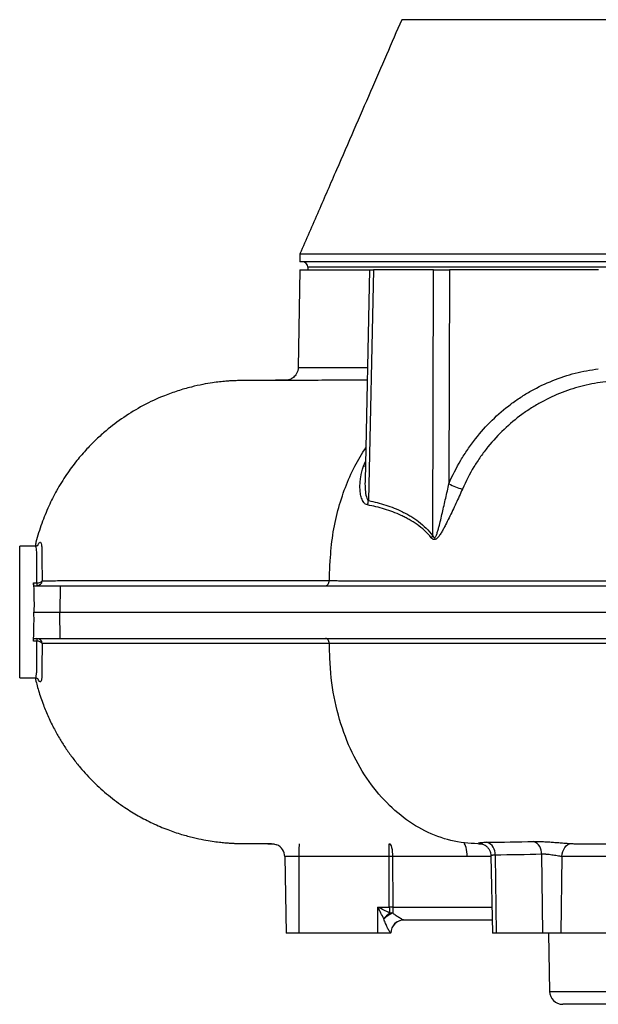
# Model space of a CAD drawing. Header units: millimetres. Extents: x 10 to 1715, y 7 to 2006.
# Tile 1 of 15: x 10 to 230, y 208 to 582. Entities that reach past the tile are written whole.
import ezdxf

# ---------------------------------------------------------------- set-up
doc = ezdxf.new("R2010")
doc.units = ezdxf.units.MM

msp = doc.modelspace()

# ---------------------------------------------------------------- linework, layer by layer
at = {"color": 7, "linetype": 'Continuous', "lineweight": 25}
for p, q in [((116.54, 493.08), (116.54, 490.08)), ((711.54, 490.08), (116.54, 490.08)), ((116.54, 487.08), (115.89, 449.97)), ((116.54, 487.08), (143.05, 487.08)), ((119.54, 488.08), (119.54, 487.08)), ((143.05, 487.08), (141.31, 407.03)), ((144.52, 487.08), (142.61, 399.41)), ((143.05, 487.08), (144.52, 487.08)), ((167.38, 487.08), (144.52, 487.08)), ((167.09, 386.05), (167.38, 487.08)), ((167.38, 487.08), (173.41, 487.08)), ((173.41, 487.08), (173.18, 405.83)), ((230.01, 487.08), (173.41, 487.08)), ((15.91, 382.08), (10.04, 382.08)), ((10.04, 357.08), (10.04, 382.08)), ((15.26, 368.19), (16.61, 368.19)), ((15.51, 367.08), (25.47, 367.08)), ((16.61, 368.19), (16.61, 367.08)), ((25.47, 367.08), (25.3, 357.08)), ((25.47, 367.08), (293.68, 367.08)), ((10.04, 332.08), (10.04, 357.08)), ((15.46, 357.08), (25.3, 357.08)), ((25.3, 357.08), (293.63, 357.08)), ((25.47, 347.08), (25.3, 357.08)), ((16.61, 345.97), (15.26, 345.97)), ((15.51, 347.08), (25.47, 347.08)), ((16.61, 347.08), (16.61, 345.97)), ((25.47, 347.08), (293.68, 347.08)), ((10.04, 332.08), (15.92, 332.08)), ((150.48, 264.17), (150.48, 269.08)), ((184.36, 269.08), (185.39, 269.08)), ((221.66, 269.08), (221.83, 269.08)), ((110.77, 264.19), (111.28, 235.08)), ((116.19, 264.17), (116.19, 235.08)), ((150.52, 244.99), (150.48, 264.17)), ((151.77, 264.17), (151.82, 244.99)), ((180.13, 264.17), (151.77, 264.17)), ((189.17, 264.43), (189.68, 235.08)), ((190.75, 264.77), (191.12, 235.08)), ((208.42, 265.07), (208.79, 235.08)), ((216.1, 264.22), (215.74, 235.08)), ((146.19, 235.08), (146.19, 244.99)), ((146.19, 244.99), (150.52, 244.99)), ((189.59, 240.08), (156.03, 240.08)), ((116.19, 235.08), (111.28, 235.08)), ((146.19, 235.08), (116.19, 235.08)), ((151.1, 235.08), (146.19, 235.08)), ((151.11, 235.17), (151.07, 235.17)), ((151.1, 235.08), (151.11, 235.17)), ((191.12, 235.08), (189.68, 235.08)), ((208.79, 235.08), (191.12, 235.08)), ((215.74, 235.08), (208.79, 235.08)), ((211.04, 235.08), (211.43, 212.99)), ((236.96, 235.08), (215.74, 235.08)), ((611.66, 208.08), (216.43, 208.08))]:
    msp.add_line(p, q, dxfattribs=at)
at = {"color": 8, "linetype": 'Continuous', "lineweight": 25}
for p, q in [((708.54, 488.08), (119.54, 488.08)), ((140.71, 412.43), (141.47, 414.32)), ((189.17, 264.17), (180.13, 264.17)), ((151.82, 244.99), (189.5, 244.99)), ((211.43, 212.99), (616.66, 212.99))]:
    msp.add_line(p, q, dxfattribs=at)
at = {"color": 8, "linetype": 'Continuous', "lineweight": 25, "flags": 128}
msp.add_lwpolyline([(140.71, 412.43), (141.31, 412.56), (141.43, 412.59)], dxfattribs=at)
at = {"color": 7, "linetype": 'Continuous', "lineweight": 25, "flags": 128}
for points in [[(116.2, 269.09), (116.2, 268.99), (116.2, 268.71), (116.2, 268.26), (116.19, 267.65), (116.19, 266.91), (116.19, 266.06), (116.19, 265.14), (116.19, 264.17)], [(150.48, 269.08), (150.73, 268.98), (150.97, 268.71), (151.19, 268.25), (151.38, 267.64), (151.55, 266.9), (151.67, 266.05), (151.74, 265.13), (151.77, 264.17)], [(180.13, 264.17), (180.1, 265.13), (180.02, 266.05), (179.9, 266.9), (179.74, 267.64), (179.54, 268.25), (179.32, 268.71), (179.08, 268.98), (178.83, 269.08)], [(216.1, 264.22), (216.2, 265.18), (216.44, 266.1), (216.79, 266.94), (217.24, 267.69), (217.79, 268.29), (218.4, 268.75), (219.06, 269.03), (219.75, 269.13)]]:
    msp.add_lwpolyline(points, dxfattribs=at)
at = {"color": 7, "linetype": 'Continuous', "lineweight": 25}
for centre, radius, start, end in [((117.54, 488.08), 2, 0, 90), ((182.51, 421.93), 18.61, 239.9165, 256.9562), ((135.57, 400.2), 7.08, 339.7247, 353.6298), ((160.99, 390.15), 7.35, 318.4966, 326.0578), ((16.6, 369.07), 1.99, 270.3186, 357.3083), ((16.88, 370.38), 2.21, 262.9265, 320.3215), ((16.6, 345.09), 1.99, 2.7068, 89.6815), ((16.88, 343.77), 2.21, 39.6925, 97.0855), ((186.06, 265.21), 4.71, 354.6837, 70.4555), ((203.61, 265.43), 4.82, 355.7674, 68.7412), ((105.77, 264.1), 5, 1, 66.4861), ((151.12, -13.63), 277.79, 89.8666, 90.1334), ((151.17, -32.8), 277.79, 89.8666, 90.1334), ((159.42, 231.74), 14.07, 128.4427, 141.3356), ((159.23, 227.82), 16.68, 116.391, 130.3512), ((151.24, 232.27), 10.5, 86.8706, 93.1294), ((156.05, 235.1), 4.98, 90.2107, 179.2191), ((156.1, 235.08), 5, 90, 179), ((216.43, 213.08), 5, 181, 270)]:
    msp.add_arc(centre, radius, start, end, dxfattribs=at)
for ratio in [0.263305, 0.004486]:
    msp.add_ellipse((151.84, 245.08), major_axis=(0, 5), ratio=ratio, start_param=1.58825, end_param=2.052574, dxfattribs=at)
for points, knots in [([(155.24, 582.08), (153.3, 577.63), (149.37, 568.59), (143.3, 554.59), (136.97, 540.02), (130.38, 524.87), (123.53, 509.13), (118.9, 498.5), (116.54, 493.08)], [0, 0, 0, 0, 0.151267, 0.307828, 0.470359, 0.639513, 0.815888, 1, 1, 1, 1]), ([(672.78, 582.08), (672.79, 582.08), (672.81, 582.08), (672.33, 582.08), (672.08, 582.08), (671.74, 582.08), (671.86, 582.08), (671.36, 582.08), (670.53, 582.08), (669.21, 582.08), (667.39, 582.08), (665.16, 582.08), (656.3, 582.08), (618.56, 582.08), (559.88, 582.08), (496.45, 582.08), (456.74, 582.08), (436.88, 582.08), (427.6, 582.08), (423.37, 582.08), (420.41, 582.08), (416.86, 582.08), (412.9, 582.08), (409.73, 582.08), (406.84, 582.08), (403.49, 582.08), (397.66, 582.08), (366.77, 582.08), (317.87, 582.08), (252.78, 582.08), (207.67, 582.08), (179.87, 582.08), (170.52, 582.08), (165.78, 582.08), (162.63, 582.08), (160.27, 582.08), (158.54, 582.08), (157.28, 582.08), (156.5, 582.08), (156.34, 582.08), (156.31, 582.08), (156.18, 582.08), (155.66, 582.08), (155.16, 582.08), (155.28, 582.08), (155.3, 582.08)], [0, 0, 0, 0, 0.053383, 0.115576, 0.139744, 0.151828, 0.157871, 0.160931, 0.164059, 0.16754, 0.171122, 0.174603, 0.178185, 0.206886, 0.321691, 0.409759, 0.453793, 0.475814, 0.486826, 0.489584, 0.492337, 0.498022, 0.501787, 0.505681, 0.508817, 0.512022, 0.5185, 0.531457, 0.631534, 0.708594, 0.785659, 0.808671, 0.81795, 0.822589, 0.827247, 0.83073, 0.834315, 0.837798, 0.841382, 0.844862, 0.848365, 0.855372, 0.869388, 0.980363, 1, 1, 1, 1]), ([(116.67, 493.08), (116.68, 493.08), (116.71, 493.08), (118.22, 493.08), (120.99, 493.08), (125.06, 493.08), (130.35, 493.08), (136.85, 493.08), (144.53, 493.08), (153.36, 493.08), (163.31, 493.08), (174.33, 493.08), (186.37, 493.08), (199.38, 493.08), (213.31, 493.08), (228.09, 493.08), (243.67, 493.08), (259.97, 493.08), (276.94, 493.08), (294.49, 493.08), (312.55, 493.08), (331.04, 493.08), (349.88, 493.08), (369, 493.08), (388.32, 493.08), (407.74, 493.08), (427.19, 493.08), (446.58, 493.08), (465.84, 493.08), (484.87, 493.08), (503.6, 493.08), (521.95, 493.08), (539.84, 493.08), (557.19, 493.08), (573.93, 493.08), (589.98, 493.08), (605.29, 493.08), (619.78, 493.08), (633.39, 493.08), (646.07, 493.08), (657.75, 493.08), (668.4, 493.08), (677.96, 493.08), (686.39, 493.08), (693.66, 493.08), (699.74, 493.08), (704.59, 493.08), (708.23, 493.08), (710.52, 493.08), (711.58, 493.08), (711.43, 493.08), (711.4, 493.08)], [0, 0, 0, 0, 0.014868, 0.035673, 0.056478, 0.077282, 0.098087, 0.118892, 0.139696, 0.160501, 0.181306, 0.20211, 0.222915, 0.24372, 0.264524, 0.285329, 0.306134, 0.326938, 0.347743, 0.368548, 0.389352, 0.410157, 0.430962, 0.451766, 0.472571, 0.493376, 0.51418, 0.534985, 0.55579, 0.576594, 0.597399, 0.618204, 0.639008, 0.659813, 0.680618, 0.701422, 0.722227, 0.743032, 0.763836, 0.784641, 0.805446, 0.82625, 0.847055, 0.867859, 0.888664, 0.909469, 0.930273, 0.951078, 0.971883, 0.992687, 1, 1, 1, 1]), ([(115.85, 449.98), (115.85, 449.74), (115.86, 449.11), (115.56, 448.17), (115.06, 447.23), (114.44, 446.5), (113.77, 445.94), (113.11, 445.55), (112.49, 445.31), (111.97, 445.17), (111.59, 445.1), (111.39, 445.08), (111.32, 445.08), (111.3, 445.07)], [0, 0, 0, 0, 0.093746, 0.246493, 0.383819, 0.508816, 0.622322, 0.72409, 0.812247, 0.884875, 0.938243, 0.973386, 1, 1, 1, 1]), ([(173.18, 405.83), (174.51, 408.93), (176.01, 411.9), (178.53, 416.14), (179.41, 417.53), (180.79, 419.55), (181.26, 420.22), (182.23, 421.53), (182.72, 422.19), (185.23, 425.38), (187.36, 427.75), (191.85, 432.14), (194.21, 434.17), (197.92, 436.96), (199.19, 437.84), (201.13, 439.11), (201.78, 439.52), (203.1, 440.32), (203.77, 440.71), (207.13, 442.59), (209.86, 443.9), (215.44, 446.12), (218.27, 447.05), (224.04, 448.53), (226.98, 449.08), (229.96, 449.45)], [0, 0, 0, 0, 0.125, 0.125, 0.1875, 0.1875, 0.21875, 0.21875, 0.25, 0.25, 0.375, 0.375, 0.5, 0.5, 0.5625, 0.5625, 0.59375, 0.59375, 0.625, 0.625, 0.75, 0.75, 0.875, 0.875, 1, 1, 1, 1]), ([(115.62, 445.08), (115, 445.08), (112.73, 445.08), (109.27, 445.07), (105.49, 445.07), (102.52, 445.06), (100.38, 445.05), (98.95, 445.05), (98.16, 445.04), (97.75, 445.04), (97.32, 445.04), (96.58, 445.03), (95.76, 445.03), (94.86, 445.02), (94.2, 445.01), (93.58, 445), (92.93, 444.98), (91.86, 444.95), (90.38, 444.88), (88.43, 444.75), (85.96, 444.51), (83.02, 444.13), (79.42, 443.52), (75.02, 442.54), (70.11, 441.13), (63.93, 438.91), (56.97, 435.67), (49.56, 431.2), (43.72, 426.78), (39.13, 422.67), (35.4, 418.9), (31.57, 414.46), (27.67, 409.19), (24.1, 403.4), (20.95, 397.19), (18.32, 390.65), (16.67, 385.55), (16.02, 382.62), (15.91, 382.14)], [0, 0, 0, 0, 0.018298, 0.066367, 0.108762, 0.145368, 0.176118, 0.198687, 0.216602, 0.231879, 0.246688, 0.261034, 0.312942, 0.339303, 0.363416, 0.385302, 0.404707, 0.421358, 0.435859, 0.449122, 0.462986, 0.478278, 0.498052, 0.522377, 0.550996, 0.580251, 0.627928, 0.674272, 0.719281, 0.74565, 0.773315, 0.804733, 0.839903, 0.878802, 0.914044, 0.951825, 0.992113, 1, 1, 1, 1]), ([(111.81, 445.15), (111.13, 445.14), (109.71, 445.12), (107.81, 445.1), (106.12, 445.08), (105.06, 445.07), (104.59, 445.06), (104.54, 445.06)], [0, 0, 0, 0, 0.2448273, 0.5187164, 0.7626845, 0.9767924, 1, 1, 1, 1]), ([(142.14, 445.1), (141.05, 445.1), (138.04, 445.1), (133.65, 445.1), (128.95, 445.1), (124.15, 445.09), (119.63, 445.09), (116.69, 445.08), (115.6, 445.08), (115.5, 445.08)], [0, 0, 0, 0, 0.085177, 0.235858, 0.386816, 0.538331, 0.757319, 0.977159, 1, 1, 1, 1]), ([(232.78, 444.58), (229.92, 444.23), (227.12, 443.72), (221.6, 442.35), (218.88, 441.49), (213.55, 439.43), (210.93, 438.22), (207.72, 436.47), (207.08, 436.11), (205.81, 435.37), (205.18, 434.98), (203.32, 433.81), (202.11, 432.98), (198.55, 430.39), (196.28, 428.5), (191.97, 424.4), (189.93, 422.19), (187.52, 419.2), (187.05, 418.59), (186.12, 417.36), (185.66, 416.73), (184.33, 414.83), (183.47, 413.53), (181.04, 409.51), (179.58, 406.72), (178.31, 403.8)], [0, 0, 0, 0, 0.125, 0.125, 0.25, 0.25, 0.375, 0.375, 0.40625, 0.40625, 0.4375, 0.4375, 0.5, 0.5, 0.625, 0.625, 0.75, 0.75, 0.78125, 0.78125, 0.8125, 0.8125, 0.875, 0.875, 1, 1, 1, 1]), ([(142.21, 397.75), (141.92, 397.8), (141.66, 397.92), (141.3, 398.17), (141.19, 398.27), (140.99, 398.47), (140.89, 398.58), (140.62, 398.94), (140.47, 399.2), (140.2, 399.76), (140.09, 400.05), (139.79, 400.94), (139.65, 401.58), (139.45, 402.89), (139.4, 403.56), (139.36, 404.91), (139.37, 405.6), (139.47, 406.96), (139.55, 407.64), (139.88, 409.7), (140.23, 411.06), (140.71, 412.43)], [0, 0, 0, 0, 0.0625, 0.0625, 0.09375, 0.09375, 0.125, 0.125, 0.1875, 0.1875, 0.25, 0.25, 0.375, 0.375, 0.5, 0.5, 0.625, 0.625, 0.75, 0.75, 1, 1, 1, 1]), ([(167.09, 386.05), (167.13, 385.94), (167.17, 385.84), (167.26, 385.64), (167.32, 385.55), (167.42, 385.43), (167.45, 385.39), (167.53, 385.33), (167.58, 385.31), (167.68, 385.3), (167.72, 385.31), (167.82, 385.36), (167.86, 385.39), (167.98, 385.5), (168.04, 385.6), (168.16, 385.79), (168.22, 385.89), (168.37, 386.21), (168.46, 386.42), (168.7, 387.08), (168.84, 387.53), (169.11, 388.43), (169.23, 388.89), (169.6, 390.25), (169.83, 391.17), (170.27, 393), (170.49, 393.91), (171.13, 396.66), (171.55, 398.5), (172.38, 402.17), (172.79, 404), (173.18, 405.83)], [0, 0, 0, 0, 0.015625, 0.015625, 0.03125, 0.03125, 0.039062, 0.039062, 0.046875, 0.046875, 0.054687, 0.054687, 0.0625, 0.0625, 0.078125, 0.078125, 0.09375, 0.09375, 0.125, 0.125, 0.1875, 0.1875, 0.25, 0.25, 0.375, 0.375, 0.5, 0.5, 0.75, 0.75, 1, 1, 1, 1]), ([(178.31, 403.8), (177.51, 401.99), (176.68, 400.17), (174.99, 396.51), (174.13, 394.69), (172.8, 391.97), (172.35, 391.06), (171.66, 389.72), (171.43, 389.27), (170.95, 388.39), (170.7, 387.95), (170.19, 387.08), (169.92, 386.65), (169.5, 386.05), (169.35, 385.85), (169.04, 385.47), (168.87, 385.29), (168.61, 385.05), (168.52, 384.97), (168.33, 384.84), (168.23, 384.78), (168.03, 384.68), (167.93, 384.64), (167.72, 384.6), (167.62, 384.59), (167.41, 384.61), (167.31, 384.64), (167.12, 384.72), (167.03, 384.77), (166.78, 384.95), (166.63, 385.11), (166.49, 385.28)], [0, 0, 0, 0, 0.25, 0.25, 0.5, 0.5, 0.625, 0.625, 0.6875, 0.6875, 0.75, 0.75, 0.8125, 0.8125, 0.84375, 0.84375, 0.875, 0.875, 0.890625, 0.890625, 0.90625, 0.90625, 0.921875, 0.921875, 0.9375, 0.9375, 0.953125, 0.953125, 0.96875, 0.96875, 1, 1, 1, 1]), ([(166.49, 385.28), (165.67, 386.31), (164.8, 387.23), (162.98, 388.89), (162.04, 389.63), (160.1, 391.01), (159.11, 391.63), (157.59, 392.49), (157.08, 392.77), (156.05, 393.29), (155.54, 393.54), (153.98, 394.26), (152.93, 394.7), (150.81, 395.49), (149.75, 395.85), (146.54, 396.83), (144.38, 397.34), (142.21, 397.75)], [0, 0, 0, 0, 0.125, 0.125, 0.25, 0.25, 0.375, 0.375, 0.4375, 0.4375, 0.5, 0.5, 0.625, 0.625, 0.75, 0.75, 1, 1, 1, 1]), ([(142.61, 399.41), (144.82, 398.97), (147.01, 398.41), (151.33, 397.01), (153.46, 396.17), (156.09, 394.88), (156.61, 394.61), (157.65, 394.04), (158.17, 393.75), (159.7, 392.82), (160.7, 392.15), (162.64, 390.67), (163.58, 389.87), (165.4, 388.1), (166.27, 387.14), (167.09, 386.05)], [0, 0, 0, 0, 0.25, 0.25, 0.5, 0.5, 0.5625, 0.5625, 0.625, 0.625, 0.75, 0.75, 0.875, 0.875, 1, 1, 1, 1]), ([(17.06, 382.52), (17.06, 382.53), (17.08, 382.54), (16.96, 382.41), (16.61, 382.21), (16.19, 382.04), (15.94, 382.09), (15.92, 382.09)], [0, 0, 0, 0, 0.154912, 0.448275, 0.71287, 0.975614, 1, 1, 1, 1]), ([(127.72, 369), (127.73, 369.23), (127.76, 370.31), (127.82, 372), (127.9, 373.77), (127.97, 375.28), (128.01, 376.14), (128.04, 376.55)], [0.623672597, 0.623672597, 0.623672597, 0.623672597, 0.624220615, 0.626353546, 0.628486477, 0.630619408, 0.63275234, 0.63275234, 0.63275234, 0.63275234]), ([(15.26, 368.19), (15.31, 367.32), (15.35, 366.43), (15.42, 364.63), (15.44, 363.72), (15.48, 361.86), (15.49, 360.92), (15.49, 359.01), (15.48, 358.04), (15.46, 357.08)], [0, 0, 0, 0, 0.25, 0.25, 0.5, 0.5, 0.75, 0.75, 1, 1, 1, 1]), ([(15.51, 367.08), (15.48, 367.08), (15.46, 367.1), (15.4, 367.2), (15.38, 367.28), (15.33, 367.47), (15.31, 367.59), (15.28, 367.87), (15.27, 368.02), (15.26, 368.19)], [0, 0, 0, 0, 0.25, 0.25, 0.5, 0.5, 0.75, 0.75, 1, 1, 1, 1]), ([(18.58, 368.97), (20.16, 368.98), (22.13, 368.99), (25.05, 369), (25.66, 369), (26.92, 369), (27.57, 369), (28.43, 369), (28.6, 369), (28.93, 369), (29.1, 369), (29.6, 369), (30.62, 369), (31.69, 369), (35.41, 369), (38.78, 369), (44.45, 369), (46.45, 369), (50.64, 369), (52.84, 369), (57.45, 369), (59.86, 369), (63.6, 369), (64.87, 369), (67.46, 369), (68.78, 369), (75.48, 369), (81.19, 369), (90.28, 369), (93.4, 369), (99.81, 369), (103.11, 369), (109.87, 369), (113.33, 369), (118.64, 369), (120.43, 369), (123.14, 369), (124.5, 369), (126.11, 369), (126.91, 369), (127.26, 369), (127.49, 369), (127.61, 369), (127.72, 369)], [0, 0, 0, 0, 0.125, 0.125, 0.15625, 0.15625, 0.1875, 0.1875, 0.195312, 0.195312, 0.203125, 0.203125, 0.21875, 0.25, 0.25, 0.375, 0.375, 0.4375, 0.4375, 0.5, 0.5, 0.5625, 0.5625, 0.59375, 0.59375, 0.625, 0.625, 0.75, 0.75, 0.8125, 0.8125, 0.875, 0.875, 0.9375, 0.9375, 0.96875, 0.96875, 0.984375, 0.992187, 0.996094, 0.998047, 0.998047, 1, 1, 1, 1]), ([(126.32, 367.08), (126.5, 367.08), (126.68, 367.13), (127.01, 367.32), (127.16, 367.46), (127.42, 367.81), (127.52, 368.02), (127.67, 368.49), (127.71, 368.74), (127.72, 369)], [0, 0, 0, 0, 0.25, 0.25, 0.5, 0.5, 0.75, 0.75, 1, 1, 1, 1]), ([(127.72, 369), (127.89, 369), (128.05, 369), (128.39, 369), (128.89, 369), (130.07, 369), (132.43, 368.99), (134.47, 368.99), (138.58, 368.99), (141.35, 368.99), (149.78, 368.99), (155.53, 368.98), (167.31, 368.98), (173.33, 368.98), (182.56, 368.98), (185.68, 368.98), (191.97, 368.98), (195.16, 368.98), (211.18, 368.98), (224.33, 368.99), (251.29, 368.99), (265.08, 368.99), (282.74, 369), (286.29, 369), (293.44, 369), (297.03, 369), (302.45, 369), (304.27, 369), (307.91, 369), (309.73, 369), (315.21, 369), (318.86, 369), (337.13, 369), (351.77, 369), (381.1, 369), (395.79, 369), (414.18, 369), (417.85, 369), (425.22, 369), (428.9, 369), (439.94, 369), (447.23, 369), (468.85, 369), (482.96, 369), (510.57, 369), (524.08, 369), (538.92, 369), (540.56, 369), (543.83, 369), (545.46, 369), (550.31, 369), (553.51, 369), (562.98, 369), (569.15, 369), (587.22, 369), (598.68, 369), (612.27, 369), (614.95, 369), (618.91, 369), (620.22, 369), (622.81, 369), (624.09, 369), (626.63, 369), (627.89, 369), (630.39, 369), (631.63, 369), (635.29, 369), (637.68, 369), (649.32, 369), (657.7, 369), (668.92, 369), (672.43, 369), (679.01, 369), (682.07, 369), (685.6, 369), (686.29, 369), (687.64, 369), (688.31, 369), (690.24, 369), (691.47, 369), (693.8, 369), (694.89, 369), (696.45, 369), (696.95, 369), (697.67, 369), (698.03, 369), (698.43, 369), (698.6, 369), (698.72, 369), (698.78, 369), (698.83, 369)], [0, 0, 0, 0, 0.000977, 0.000977, 0.001953, 0.003906, 0.007812, 0.015625, 0.015625, 0.03125, 0.03125, 0.0625, 0.0625, 0.09375, 0.09375, 0.109375, 0.109375, 0.125, 0.125, 0.1875, 0.1875, 0.25, 0.25, 0.265625, 0.265625, 0.28125, 0.28125, 0.289062, 0.289062, 0.296875, 0.296875, 0.3125, 0.3125, 0.375, 0.375, 0.4375, 0.4375, 0.453125, 0.453125, 0.46875, 0.46875, 0.5, 0.5, 0.5625, 0.5625, 0.625, 0.625, 0.632812, 0.632812, 0.640625, 0.640625, 0.65625, 0.65625, 0.6875, 0.6875, 0.75, 0.75, 0.765625, 0.765625, 0.773437, 0.773437, 0.78125, 0.78125, 0.789062, 0.789062, 0.796875, 0.796875, 0.8125, 0.8125, 0.875, 0.875, 0.90625, 0.90625, 0.9375, 0.9375, 0.945312, 0.945312, 0.953125, 0.953125, 0.96875, 0.96875, 0.984375, 0.984375, 0.992187, 0.992187, 0.996094, 0.998047, 0.999023, 0.999023, 1, 1, 1, 1]), ([(15.26, 345.97), (15.31, 346.83), (15.35, 347.72), (15.42, 349.52), (15.44, 350.44), (15.48, 352.29), (15.49, 353.23), (15.49, 355.14), (15.48, 356.11), (15.46, 357.08)], [0, 0, 0, 0, 0.25, 0.25, 0.5, 0.5, 0.75, 0.75, 1, 1, 1, 1]), ([(15.26, 345.97), (15.27, 346.14), (15.28, 346.29), (15.31, 346.56), (15.33, 346.68), (15.38, 346.88), (15.4, 346.95), (15.46, 347.05), (15.48, 347.08), (15.51, 347.08)], [0, 0, 0, 0, 0.25, 0.25, 0.5, 0.5, 0.75, 0.75, 1, 1, 1, 1]), ([(127.72, 345.16), (127.66, 345.16), (127.6, 345.16), (127.49, 345.16), (127.32, 345.16), (126.91, 345.16), (126.11, 345.16), (124.5, 345.16), (121.33, 345.16), (118.65, 345.16), (113.37, 345.16), (109.93, 345.16), (99.89, 345.16), (93.53, 345.16), (81.5, 345.16), (75.83, 345.16), (65.17, 345.16), (60.18, 345.16), (54.39, 345.16), (53.26, 345.16), (51.04, 345.16), (49.95, 345.16), (46.77, 345.16), (44.75, 345.16), (39, 345.16), (35.58, 345.16), (31.82, 345.16), (31.09, 345.16), (30.04, 345.16), (29.69, 345.16), (29.02, 345.16), (28.69, 345.16), (28, 345.16), (27.66, 345.16), (26.99, 345.16), (26.67, 345.16), (25.71, 345.16), (25.09, 345.16), (22.14, 345.17), (20.17, 345.18), (18.58, 345.19)], [0, 0, 0, 0, 0.000977, 0.000977, 0.001953, 0.003906, 0.007813, 0.015625, 0.03125, 0.0625, 0.0625, 0.125, 0.125, 0.25, 0.25, 0.375, 0.375, 0.5, 0.5, 0.53125, 0.53125, 0.5625, 0.5625, 0.625, 0.625, 0.75, 0.75, 0.78125, 0.78125, 0.796875, 0.796875, 0.8125, 0.8125, 0.828125, 0.828125, 0.84375, 0.84375, 0.875, 0.875, 1, 1, 1, 1]), ([(127.72, 345.16), (127.71, 345.42), (127.67, 345.67), (127.52, 346.13), (127.42, 346.35), (127.16, 346.7), (127.01, 346.84), (126.68, 347.03), (126.5, 347.08), (126.33, 347.08)], [0, 0, 0, 0, 0.25, 0.25, 0.5, 0.5, 0.75, 0.75, 1, 1, 1, 1]), ([(698.83, 345.16), (698.78, 345.16), (698.72, 345.16), (698.61, 345.16), (698.43, 345.16), (698.03, 345.16), (697.2, 345.16), (696.46, 345.16), (694.92, 345.16), (693.84, 345.16), (690.39, 345.16), (687.85, 345.16), (682.27, 345.16), (679.23, 345.16), (674.3, 345.16), (672.6, 345.16), (669.95, 345.16), (669.05, 345.16), (667.22, 345.16), (666.29, 345.16), (657.8, 345.16), (649.4, 345.16), (635.53, 345.16), (630.7, 345.16), (624.39, 345.16), (623.11, 345.16), (620.52, 345.16), (619.21, 345.16), (616.56, 345.16), (615.21, 345.16), (612.52, 345.16), (611.16, 345.16), (598.85, 345.16), (587.35, 345.16), (563.24, 345.16), (550.63, 345.16), (535.8, 345.16), (534.14, 345.16), (530.82, 345.16), (529.15, 345.16), (524.14, 345.16), (520.78, 345.16), (510.65, 345.16), (503.82, 345.16), (483.13, 345.16), (469.04, 345.16), (447.48, 345.16), (440.22, 345.16), (431.06, 345.16), (429.22, 345.16), (425.53, 345.16), (423.69, 345.16), (418.16, 345.16), (414.47, 345.16), (396.06, 345.16), (381.35, 345.16), (352, 345.16), (337.35, 345.16), (319.07, 345.16), (315.42, 345.16), (308.11, 345.16), (304.48, 345.16), (297.26, 345.16), (293.67, 345.16), (286.54, 345.16), (282.99, 345.16), (265.34, 345.16), (251.52, 345.17), (231.27, 345.17), (224.6, 345.17), (214.7, 345.17), (211.42, 345.17), (204.91, 345.17), (201.67, 345.17), (192.04, 345.18), (185.75, 345.18), (176.48, 345.18), (173.43, 345.18), (167.38, 345.18), (164.39, 345.18), (155.54, 345.17), (149.78, 345.17), (141.35, 345.17), (138.57, 345.17), (134.46, 345.16), (132.42, 345.16), (130.06, 345.16), (128.89, 345.16), (128.39, 345.16), (128.05, 345.16), (127.88, 345.16), (127.72, 345.16)], [0, 0, 0, 0, 0.000977, 0.000977, 0.001953, 0.003906, 0.007813, 0.015625, 0.015625, 0.03125, 0.03125, 0.0625, 0.0625, 0.09375, 0.09375, 0.109375, 0.109375, 0.117188, 0.117188, 0.125, 0.125, 0.1875, 0.1875, 0.21875, 0.21875, 0.226563, 0.226563, 0.234375, 0.234375, 0.242188, 0.242188, 0.25, 0.25, 0.3125, 0.3125, 0.375, 0.375, 0.382813, 0.382813, 0.390625, 0.390625, 0.40625, 0.40625, 0.4375, 0.4375, 0.5, 0.5, 0.53125, 0.53125, 0.539062, 0.539062, 0.546875, 0.546875, 0.5625, 0.5625, 0.625, 0.625, 0.6875, 0.6875, 0.703125, 0.703125, 0.71875, 0.71875, 0.734375, 0.734375, 0.75, 0.75, 0.8125, 0.8125, 0.84375, 0.84375, 0.859375, 0.859375, 0.875, 0.875, 0.90625, 0.90625, 0.921875, 0.921875, 0.9375, 0.9375, 0.96875, 0.96875, 0.984375, 0.984375, 0.992188, 0.996094, 0.998047, 0.999023, 0.999023, 1, 1, 1, 1]), ([(128.04, 337.61), (128.01, 338.02), (127.97, 338.89), (127.9, 340.41), (127.82, 342.19), (127.76, 343.87), (127.73, 344.94), (127.72, 345.16)], [0.648816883, 0.648816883, 0.648816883, 0.648816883, 0.650968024, 0.653119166, 0.655270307, 0.657421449, 0.657945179, 0.657945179, 0.657945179, 0.657945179]), ([(15.91, 332.04), (16.05, 332.05), (16.41, 332.06), (16.81, 331.84), (17.03, 331.68), (17.09, 331.6), (17.08, 331.62), (17.08, 331.62)], [0, 0, 0, 0, 0.15825, 0.415547, 0.669145, 0.958079, 1, 1, 1, 1]), ([(15.92, 332.04), (16.32, 330.43), (17.18, 326.97), (18.91, 322.03), (20.93, 317.13), (23.08, 312.76), (25.37, 308.71), (27.73, 305), (30.29, 301.42), (33.68, 297.18), (38.08, 292.42), (43.74, 287.34), (49.46, 283.09), (55.13, 279.6), (60.56, 276.78), (66.07, 274.44), (71.29, 272.66), (75.9, 271.41), (79.82, 270.57), (83.08, 270.02), (85.77, 269.67), (87.93, 269.46), (89.55, 269.33), (90.56, 269.27), (91.09, 269.25), (91.45, 269.23), (91.99, 269.21), (92.9, 269.18), (94.28, 269.14), (96.24, 269.14), (98.71, 269.13), (101.85, 269.12), (104.25, 269.11), (105.7, 269.11), (105.78, 269.11)], [0, 0, 0, 0, 0.035934, 0.077006, 0.113316, 0.150552, 0.182331, 0.21386, 0.24559, 0.277517, 0.331146, 0.385563, 0.441666, 0.484912, 0.529155, 0.57376, 0.613815, 0.648293, 0.677219, 0.701068, 0.721067, 0.737361, 0.750096, 0.759589, 0.763349, 0.768508, 0.777225, 0.789498, 0.814537, 0.84746, 0.888172, 0.936542, 0.996393, 1, 1, 1, 1]), ([(205.36, 269.93), (205.84, 269.94), (206.35, 269.94), (207.17, 269.93), (207.45, 269.93), (208.04, 269.91), (208.34, 269.9), (209.25, 269.87), (209.88, 269.84), (211.17, 269.76), (211.83, 269.72), (213.15, 269.62), (213.81, 269.57), (214.8, 269.49), (215.13, 269.47), (215.77, 269.41), (216.08, 269.39), (216.7, 269.34), (217.01, 269.32), (217.6, 269.27), (217.9, 269.25), (218.74, 269.19), (219.27, 269.15), (219.75, 269.13)], [0, 0, 0, 0, 0.125, 0.125, 0.1875, 0.1875, 0.25, 0.25, 0.375, 0.375, 0.5, 0.5, 0.625, 0.625, 0.6875, 0.6875, 0.75, 0.75, 0.8125, 0.8125, 0.875, 0.875, 1, 1, 1, 1]), ([(101.59, 269.12), (101.73, 269.12), (102.55, 269.11), (104.03, 269.1), (105.57, 269.08), (106.19, 269.08)], [0, 0, 0, 0, 0.111683, 0.63856, 1, 1, 1, 1]), ([(106.15, 269.09), (106.18, 269.09), (106.44, 269.07), (107.01, 268.98), (107.49, 268.79), (107.76, 268.68)], [0, 0, 0, 0, 0.05913, 0.487081, 1, 1, 1, 1]), ([(185.9, 269.09), (185.81, 269.09), (185.53, 269.1), (185.44, 269.11), (185.39, 269.12)], [0, 0, 0, 0, 0.35543, 1, 1, 1, 1]), ([(185.39, 269.12), (185.39, 269.12), (185.38, 269.12), (185.57, 269.08), (185.99, 268.96), (186.61, 268.69), (187.34, 268.23), (188.06, 267.52), (188.67, 266.6), (189.08, 265.54), (189.13, 264.79), (189.16, 264.43)], [0, 0, 0, 0, 0.060004, 0.15162, 0.23735, 0.332411, 0.44862, 0.577812, 0.7169, 0.862646, 1, 1, 1, 1]), ([(219.75, 269.13), (220.07, 269.11), (220.54, 269.09), (221.1, 269.08), (221.34, 269.08), (221.5, 269.08), (221.58, 269.08), (221.66, 269.08)], [0, 0, 0, 0, 0.5, 0.75, 0.875, 0.875, 1, 1, 1, 1]), ([(221.83, 269.08), (225.23, 269.08), (232.53, 269.08), (244.06, 269.08), (256.89, 269.08), (270.4, 269.08), (284.49, 269.08), (298.27, 269.08), (311.65, 269.08), (325.02, 269.08), (338.26, 269.08), (351.24, 269.08), (361.27, 269.08), (366.98, 269.08), (368.63, 269.08)], [0, 0, 0, 0, 0.078907, 0.16907, 0.256306, 0.357173, 0.45393, 0.546609, 0.635226, 0.719647, 0.808582, 0.891574, 0.968707, 1, 1, 1, 1]), ([(116.19, 264.17), (115.83, 264.17), (115.48, 264.18), (114.78, 264.18), (114.44, 264.18), (113.95, 264.18), (113.79, 264.18), (113.48, 264.18), (113.32, 264.18), (112.88, 264.18), (112.61, 264.18), (112.11, 264.18), (111.88, 264.19), (111.48, 264.19), (111.32, 264.19), (111.11, 264.19), (111.05, 264.19), (110.95, 264.19), (110.91, 264.19), (110.81, 264.19), (110.77, 264.19), (110.77, 264.19)], [0, 0, 0, 0, 0.125, 0.125, 0.25, 0.25, 0.3125, 0.3125, 0.375, 0.375, 0.5, 0.5, 0.625, 0.625, 0.75, 0.75, 0.8125, 0.8125, 0.875, 0.875, 1, 1, 1, 1]), ([(216.1, 264.22), (215.85, 264.25), (215.57, 264.28), (214.98, 264.36), (214.66, 264.41), (214.01, 264.51), (213.67, 264.57), (212.98, 264.68), (212.63, 264.73), (211.92, 264.84), (211.56, 264.89), (210.87, 264.97), (210.53, 265.01), (210.03, 265.05), (209.87, 265.06), (209.55, 265.08), (209.4, 265.08), (208.95, 265.09), (208.68, 265.09), (208.42, 265.07)], [0, 0, 0, 0, 0.125, 0.125, 0.25, 0.25, 0.375, 0.375, 0.5, 0.5, 0.625, 0.625, 0.75, 0.75, 0.8125, 0.8125, 0.875, 0.875, 1, 1, 1, 1]), ([(240.35, 264.17), (236.3, 264.17), (230.24, 264.17), (223.17, 264.17), (220.14, 264.17), (218.63, 264.17), (218.12, 264.16), (217.11, 264.18), (216.61, 264.19), (216.1, 264.22)], [0, 0, 0, 0, 0.5, 0.75, 0.875, 0.875, 0.9375, 0.9375, 1, 1, 1, 1]), ([(148.43, 240.53), (148.07, 241.26), (147.7, 242), (146.95, 243.49), (146.57, 244.24), (146.19, 244.99)], [0, 0, 0, 0, 0.5, 0.5, 1, 1, 1, 1]), ([(150.67, 242.76), (149.94, 243.13), (149.19, 243.5), (147.7, 244.24), (146.94, 244.62), (146.19, 244.99)], [0, 0, 0, 0, 0.5, 0.5, 1, 1, 1, 1]), ([(151.07, 235.17), (151.05, 235.17), (151.02, 235.18), (150.96, 235.24), (150.91, 235.29), (150.82, 235.4), (150.77, 235.47), (150.67, 235.63), (150.61, 235.72), (150.44, 236), (150.32, 236.22), (150.07, 236.68), (149.94, 236.93), (149.7, 237.44), (149.57, 237.7), (149.33, 238.24), (149.21, 238.52), (148.85, 239.36), (148.63, 239.94), (148.43, 240.53)], [0, 0, 0, 0, 0.0625, 0.0625, 0.125, 0.125, 0.1875, 0.1875, 0.25, 0.25, 0.375, 0.375, 0.5, 0.5, 0.625, 0.625, 0.75, 0.75, 1, 1, 1, 1]), ([(151.82, 242.76), (152.24, 242.41), (152.68, 242.1), (153.57, 241.51), (154.01, 241.24), (154.84, 240.74), (155.25, 240.51), (155.7, 240.26), (155.83, 240.19), (155.99, 240.1), (156.03, 240.08), (156.03, 240.08)], [0, 0, 0, 0, 0.25, 0.25, 0.5, 0.5, 0.75, 0.75, 0.875, 0.875, 1, 1, 1, 1])]:
    msp.add_open_spline(points, degree=3, knots=knots, dxfattribs=at)
at = {"color": 8, "linetype": 'Continuous', "lineweight": 25}
for points, knots in [([(116.07, 449.97), (116.04, 449.97), (115.96, 449.97), (117.3, 449.98), (119.98, 449.99), (124.05, 450), (129.44, 450), (135.46, 450.01), (140.21, 450.02), (142.24, 450.02)], [0, 0, 0, 0, 0.082261, 0.242182, 0.402288, 0.562209, 0.721586, 0.880962, 1, 1, 1, 1]), ([(128.04, 376.55), (128.3, 379.83), (128.83, 386.31), (130.85, 395.66), (133.67, 404.41), (137.2, 412.48), (140.14, 417.24), (141.58, 419.57)], [0, 0, 0, 0, 0.208806, 0.412875, 0.613064, 0.809947, 1, 1, 1, 1]), ([(141.32, 407.04), (141.32, 406.9), (141.24, 405.72), (141.35, 403.61), (141.6, 401.29), (142.06, 399.97), (142.37, 399.54), (142.54, 399.45), (142.61, 399.41)], [0, 0, 0, 0, 0.052278, 0.424212, 0.773261, 0.909487, 0.967262, 1, 1, 1, 1]), ([(16.61, 368.19), (16.6, 368.78), (16.56, 370.56), (16.55, 372.75), (16.56, 374.76), (16.57, 376.64), (16.57, 378.27), (16.53, 379.59), (16.47, 380.7), (16.36, 381.5), (16.19, 381.9), (16.06, 382.07), (15.96, 382.04), (15.91, 382.03)], [0, 0, 0, 0, 0.07172, 0.217428, 0.29157, 0.365609, 0.516167, 0.592868, 0.666914, 0.817542, 0.89431, 0.948765, 1, 1, 1, 1]), ([(16.8, 382.09), (16.85, 382.2), (17.11, 382.9), (17.47, 383.39), (17.85, 383.67), (18.14, 383.46), (18.36, 382.67), (18.49, 381.09), (18.52, 378.84), (18.52, 376.02), (18.51, 372.73), (18.56, 370.23), (18.58, 368.97)], [0, 0, 0, 0, 0.023501, 0.144732, 0.228981, 0.314465, 0.429017, 0.546803, 0.660705, 0.777828, 0.887429, 1, 1, 1, 1]), ([(15.92, 332.11), (15.94, 332.1), (16.01, 332.07), (16.12, 332.17), (16.31, 332.46), (16.44, 333.16), (16.52, 334.19), (16.56, 335.43), (16.57, 336.99), (16.56, 338.84), (16.55, 340.4), (16.55, 342.12), (16.57, 343.97), (16.59, 345.3), (16.61, 345.97)], [0, 0, 0, 0, 0.021633, 0.073421, 0.147842, 0.299272, 0.376466, 0.45089, 0.60228, 0.679421, 0.757978, 0.837142, 0.918234, 1, 1, 1, 1]), ([(18.58, 345.19), (18.58, 345.04), (18.54, 343.59), (18.52, 340.93), (18.52, 337.63), (18.52, 334.85), (18.48, 332.72), (18.33, 331.26), (18.09, 330.6), (17.79, 330.53), (17.46, 330.76), (17.18, 331.31), (17.03, 331.59)], [0, 0, 0, 0, 0.013504, 0.132753, 0.255529, 0.375391, 0.498692, 0.619189, 0.74313, 0.825549, 0.909023, 1, 1, 1, 1]), ([(185.9, 269.1), (185.69, 269.11), (184.82, 269.11), (184.33, 269.26), (184.59, 269.46), (185.84, 269.61), (187.12, 269.63), (187.64, 269.64)], [0, 0, 0, 0, 0.0765723, 0.3218149, 0.5725985, 0.8289906, 1, 1, 1, 1]), ([(190.75, 264.77), (190.61, 264.77), (190.34, 264.76), (189.93, 264.72), (189.55, 264.66), (189.28, 264.57), (189.16, 264.49), (189.18, 264.44), (189.18, 264.43)], [0, 0, 0, 0, 0.140511, 0.282884, 0.494605, 0.712637, 0.924014, 1, 1, 1, 1])]:
    msp.add_open_spline(points, degree=3, knots=knots, dxfattribs=at)
at = {"color": 7, "linetype": 'Continuous', "lineweight": 25}
for points in [[(184.21, 269.08), (180.76, 269.08), (173.89, 269.91), (163.96, 273.55), (154.69, 279.51), (146.35, 287.61), (139.21, 297.69), (133.53, 309.54), (129.58, 322.91), (128.29, 332.62), (128.04, 337.61)], [(187.64, 269.64), (193.53, 269.69), (199.44, 269.77), (205.36, 269.93)], [(150.48, 264.17), (139.05, 264.17), (127.62, 264.16), (116.19, 264.17)], [(208.42, 265.07), (202.53, 264.91), (196.64, 264.82), (190.75, 264.77)]]:
    msp.add_open_spline(points, degree=3, dxfattribs=at)

doc.saveas('drawing.dxf')
